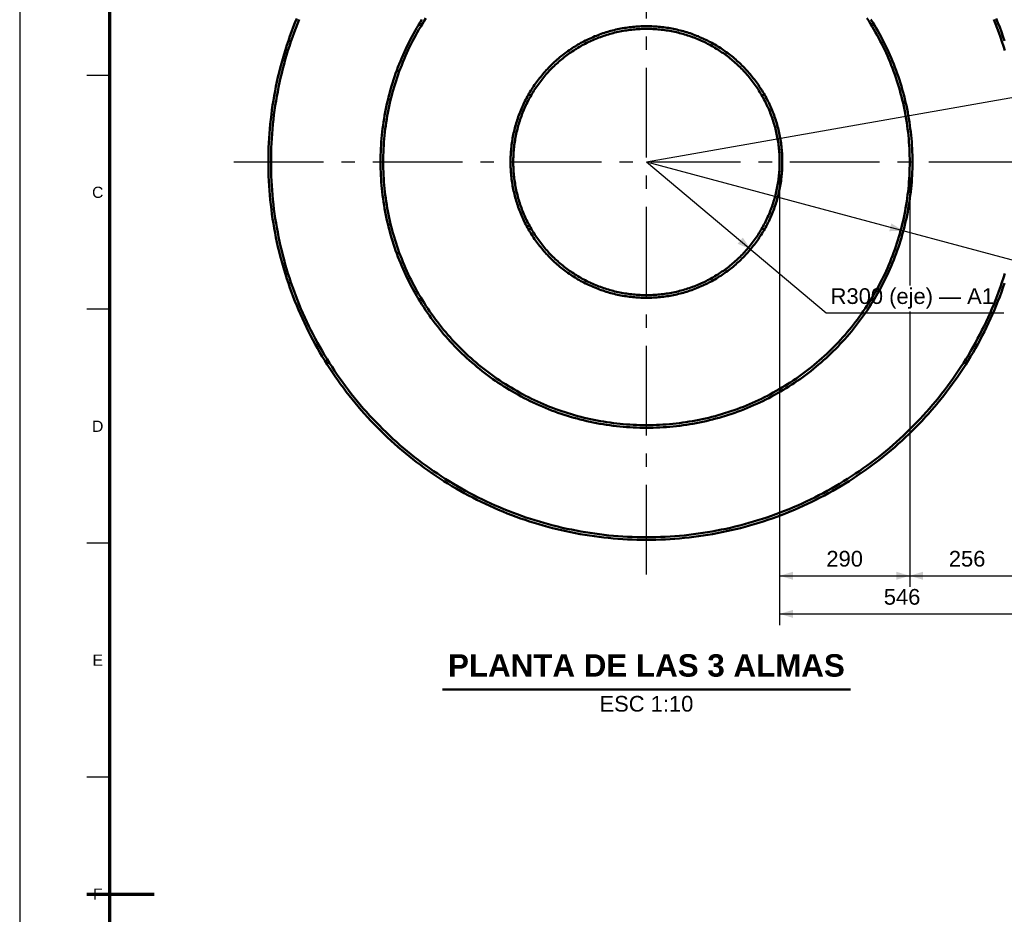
# Model space of a CAD drawing. Header units: millimetres. Extents: x 0 to 841, y 0 to 594.
# Tile 2 of 6: x 0 to 220, y 292 to 492. Entities that reach past the tile are written whole.
import ezdxf
from ezdxf.enums import TextEntityAlignment as Align

# ---------------------------------------------------------------- set-up
doc = ezdxf.new("R2010")
doc.units = ezdxf.units.MM
doc.linetypes.add('EJE', pattern=[31, 20, -4, 3, -4])
for name, color, linetype, lineweight in [('COTA', 7, 'CONTINUOUS', 25), ('EJE', 7, 'EJE', 25), ('FINA', 7, 'CONTINUOUS', 25), ('MARCO', 7, 'CONTINUOUS', 70), ('TXT', 7, 'CONTINUOUS', 25), ('VIS', 7, 'CONTINUOUS', 50)]:
    doc.layers.add(name, color=color, linetype=linetype, lineweight=lineweight)
doc.styles.add('STD', font='LiberationSans-Regular.ttf')
doc.styles.add('STDB', font='LiberationSans-Bold.ttf')

msp = doc.modelspace()

# ---------------------------------------------------------------- linework, layer by layer
at = {"layer": 'COTA'}
for p, q in [((139.74, 460.31), (256.25, 480.85)), ((139.74, 460.31), (179.81, 426.69)), ((139.74, 460.31), (224.07, 437.71)), ((169.44, 458.81), (169.44, 365.51)), ((169.44, 458.81), (169.44, 357.01)), ((198.44, 458.81), (198.44, 432.75)), ((198.44, 458.81), (198.44, 432.75)), ((179.81, 426.69), (219.42, 426.69)), ((198.44, 426.99), (198.44, 365.51)), ((198.44, 426.99), (198.44, 365.51)), ((169.44, 368.01), (198.44, 368.01)), ((198.44, 368.01), (224.04, 368.01)), ((169.44, 359.51), (224.04, 359.51))]:
    msp.add_line(p, q, dxfattribs=at)
for points in [[(197.02, 444.96), (194.36, 446.61), (193.89, 444.87)], [(162.96, 440.83), (161.24, 443.45), (160.08, 442.07)], [(169.44, 368.01), (172.44, 367.11), (172.44, 368.91)], [(198.44, 368.01), (195.44, 368.91), (195.44, 367.11)], [(198.44, 368.01), (201.44, 367.11), (201.44, 368.91)], [(169.44, 359.51), (172.44, 358.61), (172.44, 360.41)]]:
    msp.add_solid(points, dxfattribs=at)
at = {"layer": 'EJE'}
for p, q in [((139.74, 368.31), (139.74, 552.31)), ((47.74, 460.31), (231.74, 460.31))]:
    msp.add_line(p, q, dxfattribs=at)
at = {"layer": 'FINA'}
for p, q in [((20, 479.64), (15, 479.64)), ((20, 427.45), (15, 427.45)), ((20, 375.27), (15, 375.27)), ((20, 323.09), (15, 323.09))]:
    msp.add_line(p, q, dxfattribs=at)
msp.add_lwpolyline([(0, 0), (841, 0), (841, 594), (0, 594)], close=True, dxfattribs=at)
at = {"layer": 'MARCO'}
msp.add_line((15, 297), (30, 297), dxfattribs=at)
msp.add_lwpolyline([(20, 10), (831, 10), (831, 584), (20, 584)], close=True, dxfattribs=at)
at = {"layer": 'VIS'}
msp.add_line((94.25, 342.61), (185.23, 342.61), dxfattribs=at)
for points in [[(61.76, 492.33), (61.36, 491.34), (60.98, 490.36), (60.61, 489.36), (60.25, 488.37), (59.9, 487.37), (59.57, 486.36), (59.25, 485.35), (58.94, 484.34), (58.65, 483.32), (58.36, 482.3), (58.09, 481.27), (57.84, 480.25), (57.59, 479.22), (57.36, 478.18), (57.14, 477.15), (56.94, 476.11), (56.75, 475.06), (56.57, 474.02), (56.4, 472.97), (56.25, 471.93), (56.11, 470.88), (55.98, 469.82), (55.87, 468.77), (55.77, 467.72), (55.68, 466.66), (55.61, 465.6), (55.55, 464.55), (55.5, 463.49), (55.47, 462.43), (55.45, 461.37), (55.44, 460.31), (55.45, 459.25), (55.47, 458.19), (55.5, 457.13), (55.55, 456.07), (55.61, 455.02), (55.68, 453.96), (55.77, 452.9), (55.87, 451.85), (55.98, 450.8), (56.11, 449.74), (56.25, 448.69), (56.4, 447.65), (56.57, 446.6), (56.75, 445.56), (56.94, 444.51), (57.14, 443.47), (57.36, 442.44), (57.59, 441.4), (57.84, 440.37), (58.09, 439.35), (58.36, 438.32), (58.65, 437.3), (58.94, 436.28), (59.25, 435.27), (59.57, 434.26), (59.9, 433.25), (60.25, 432.25), (60.61, 431.26), (60.98, 430.26), (61.36, 429.28), (61.76, 428.29), (62.17, 427.32), (62.59, 426.34), (63.02, 425.38), (63.47, 424.42), (63.92, 423.46), (64.39, 422.51), (64.87, 421.57), (65.37, 420.63), (65.87, 419.7), (66.39, 418.77), (66.92, 417.85), (67.45, 416.94), (68.01, 416.04), (68.57, 415.14), (69.14, 414.25), (69.73, 413.37), (70.32, 412.49), (70.93, 411.62), (71.54, 410.76), (72.17, 409.91), (72.81, 409.06), (73.46, 408.22), (74.12, 407.4), (74.79, 406.57), (75.47, 405.76), (76.16, 404.96), (76.86, 404.16), (77.57, 403.38), (78.29, 402.6), (79.02, 401.83), (79.76, 401.08), (80.51, 400.33), (81.27, 399.59), (82.04, 398.86), (82.81, 398.14), (83.6, 397.43), (84.39, 396.73), (85.2, 396.04), (86.01, 395.36), (86.83, 394.69), (87.66, 394.03), (88.5, 393.38), (89.34, 392.74), (90.19, 392.11), (91.05, 391.49), (91.92, 390.89), (92.8, 390.29), (93.68, 389.71), (94.57, 389.13), (95.47, 388.57), (96.38, 388.02), (97.29, 387.48), (98.21, 386.95), (99.13, 386.44), (100.06, 385.93), (101, 385.44), (101.95, 384.96), (102.9, 384.49), (103.85, 384.03), (104.81, 383.59), (105.78, 383.15), (106.75, 382.73), (107.73, 382.33), (108.71, 381.93), (109.7, 381.55), (110.69, 381.17), (111.69, 380.82), (112.69, 380.47), (113.69, 380.14), (114.7, 379.81), (115.72, 379.51), (116.73, 379.21), (117.76, 378.93), (118.78, 378.66), (119.81, 378.4), (120.84, 378.16), (121.87, 377.93), (122.91, 377.71), (123.95, 377.5), (124.99, 377.31), (126.03, 377.13), (127.08, 376.97), (128.13, 376.81), (129.18, 376.67), (130.23, 376.55), (131.28, 376.44), (132.34, 376.34), (133.39, 376.25), (134.45, 376.18), (135.51, 376.12), (136.57, 376.07), (137.63, 376.04), (138.68, 376.02), (139.74, 376.01), (140.8, 376.02), (141.86, 376.04), (142.92, 376.07), (143.98, 376.12), (145.04, 376.18), (146.09, 376.25), (147.15, 376.34), (148.2, 376.44), (149.26, 376.55), (150.31, 376.67), (151.36, 376.81), (152.41, 376.97), (153.45, 377.13), (154.5, 377.31), (155.54, 377.5), (156.58, 377.71), (157.62, 377.93), (158.65, 378.16), (159.68, 378.4), (160.71, 378.66), (161.73, 378.93), (162.75, 379.21), (163.77, 379.51), (164.78, 379.81), (165.79, 380.14), (166.8, 380.47), (167.8, 380.82), (168.8, 381.17), (169.79, 381.55), (170.78, 381.93), (171.76, 382.33), (172.74, 382.73), (173.71, 383.15), (174.68, 383.59), (175.64, 384.03), (176.59, 384.49), (177.54, 384.96), (178.49, 385.44), (179.42, 385.93), (180.36, 386.44), (181.28, 386.95), (182.2, 387.48), (183.11, 388.02), (184.02, 388.57), (184.91, 389.13), (185.81, 389.71), (186.69, 390.29), (187.57, 390.89), (188.43, 391.49), (189.29, 392.11), (190.15, 392.74), (190.99, 393.38), (191.83, 394.03), (192.66, 394.69), (193.48, 395.36), (194.29, 396.04), (195.09, 396.73), (195.89, 397.43), (196.67, 398.14), (197.45, 398.86), (198.22, 399.59), (198.98, 400.33), (199.73, 401.08), (200.47, 401.83), (201.2, 402.6), (201.92, 403.38), (202.63, 404.16), (203.33, 404.96), (204.02, 405.76), (204.7, 406.57), (205.37, 407.4), (206.03, 408.22), (206.68, 409.06), (207.32, 409.91), (207.94, 410.76), (208.56, 411.62), (209.17, 412.49), (209.76, 413.37), (210.35, 414.25), (210.92, 415.14), (211.48, 416.04), (212.03, 416.94), (212.57, 417.85), (213.1, 418.77), (213.62, 419.7), (214.12, 420.63), (214.61, 421.57), (215.1, 422.51), (215.56, 423.46), (216.02, 424.42), (216.47, 425.38), (216.9, 426.34), (217.32, 427.32), (217.73, 428.29), (218.12, 429.28), (218.51, 430.26), (218.88, 431.26), (219.24, 432.25), (219.58, 433.25)], [(62.32, 492.1), (61.92, 491.12), (61.54, 490.14), (61.17, 489.16), (60.82, 488.17), (60.47, 487.17), (60.14, 486.17), (59.82, 485.17), (59.52, 484.17), (59.22, 483.16), (58.94, 482.14), (58.67, 481.13), (58.42, 480.1), (58.18, 479.08), (57.95, 478.05), (57.73, 477.03), (57.53, 475.99), (57.34, 474.96), (57.16, 473.92), (56.99, 472.88), (56.84, 471.84), (56.7, 470.8), (56.58, 469.76), (56.47, 468.71), (56.37, 467.66), (56.28, 466.61), (56.21, 465.57), (56.15, 464.52), (56.1, 463.46), (56.07, 462.41), (56.05, 461.36), (56.04, 460.31), (56.05, 459.26), (56.07, 458.21), (56.1, 457.16), (56.15, 456.1), (56.21, 455.05), (56.28, 454), (56.37, 452.96), (56.47, 451.91), (56.58, 450.86), (56.7, 449.82), (56.84, 448.78), (56.99, 447.74), (57.16, 446.7), (57.34, 445.66), (57.53, 444.63), (57.73, 443.59), (57.95, 442.56), (58.18, 441.54), (58.42, 440.51), (58.67, 439.49), (58.94, 438.48), (59.22, 437.46), (59.52, 436.45), (59.82, 435.45), (60.14, 434.45), (60.47, 433.45), (60.82, 432.45), (61.17, 431.46), (61.54, 430.48), (61.92, 429.5), (62.32, 428.52), (62.72, 427.55), (63.14, 426.59), (63.57, 425.63), (64.01, 424.67), (64.46, 423.72), (64.93, 422.78), (65.41, 421.84), (65.9, 420.91), (66.4, 419.99), (66.91, 419.07), (67.43, 418.16), (67.97, 417.25), (68.52, 416.35), (69.07, 415.46), (69.64, 414.58), (70.22, 413.7), (70.81, 412.83), (71.42, 411.97), (72.03, 411.11), (72.65, 410.27), (73.29, 409.43), (73.93, 408.59), (74.59, 407.77), (75.25, 406.96), (75.93, 406.15), (76.61, 405.35), (77.31, 404.56), (78.01, 403.78), (78.73, 403.01), (79.45, 402.25), (80.19, 401.5), (80.93, 400.75), (81.69, 400.02), (82.45, 399.3), (83.22, 398.58), (84, 397.87), (84.79, 397.18), (85.59, 396.49), (86.39, 395.82), (87.21, 395.15), (88.03, 394.5), (88.86, 393.85), (89.7, 393.22), (90.55, 392.6), (91.4, 391.98), (92.26, 391.38), (93.13, 390.79), (94.01, 390.21), (94.9, 389.64), (95.79, 389.08), (96.69, 388.53), (97.59, 388), (98.5, 387.48), (99.42, 386.96), (100.35, 386.46), (101.28, 385.97), (102.21, 385.5), (103.16, 385.03), (104.11, 384.58), (105.06, 384.13), (106.02, 383.7), (106.99, 383.29), (107.96, 382.88), (108.93, 382.49), (109.91, 382.11), (110.9, 381.74), (111.89, 381.38), (112.88, 381.04), (113.88, 380.71), (114.88, 380.39), (115.89, 380.08), (116.9, 379.79), (117.91, 379.51), (118.93, 379.24), (119.95, 378.98), (120.97, 378.74), (122, 378.51), (123.03, 378.3), (124.06, 378.09), (125.09, 377.9), (126.13, 377.72), (127.17, 377.56), (128.21, 377.41), (129.25, 377.27), (130.3, 377.14), (131.34, 377.03), (132.39, 376.93), (133.44, 376.85), (134.49, 376.77), (135.54, 376.72), (136.59, 376.67), (137.64, 376.64), (138.69, 376.62), (139.74, 376.61), (140.8, 376.62), (141.85, 376.64), (142.9, 376.67), (143.95, 376.72), (145, 376.77), (146.05, 376.85), (147.1, 376.93), (148.14, 377.03), (149.19, 377.14), (150.23, 377.27), (151.28, 377.41), (152.32, 377.56), (153.36, 377.72), (154.39, 377.9), (155.43, 378.09), (156.46, 378.3), (157.49, 378.51), (158.52, 378.74), (159.54, 378.98), (160.56, 379.24), (161.58, 379.51), (162.59, 379.79), (163.6, 380.08), (164.61, 380.39), (165.61, 380.71), (166.61, 381.04), (167.6, 381.38), (168.59, 381.74), (169.58, 382.11), (170.56, 382.49), (171.53, 382.88), (172.5, 383.29), (173.47, 383.7), (174.43, 384.13), (175.38, 384.58), (176.33, 385.03), (177.27, 385.5), (178.21, 385.97), (179.14, 386.46), (180.07, 386.96), (180.99, 387.48), (181.9, 388), (182.8, 388.53), (183.7, 389.08), (184.59, 389.64), (185.48, 390.21), (186.35, 390.79), (187.22, 391.38), (188.09, 391.98), (188.94, 392.6), (189.79, 393.22), (190.63, 393.85), (191.46, 394.5), (192.28, 395.15), (193.1, 395.82), (193.9, 396.49), (194.7, 397.18), (195.49, 397.87), (196.27, 398.58), (197.04, 399.3), (197.8, 400.02), (198.56, 400.75), (199.3, 401.5), (200.03, 402.25), (200.76, 403.01), (201.47, 403.78), (202.18, 404.56), (202.88, 405.35), (203.56, 406.15), (204.24, 406.96), (204.9, 407.77), (205.56, 408.59), (206.2, 409.43), (206.84, 410.27), (207.46, 411.11), (208.07, 411.97), (208.67, 412.83), (209.27, 413.7), (209.85, 414.58), (210.41, 415.46), (210.97, 416.35), (211.52, 417.25), (212.05, 418.16), (212.58, 419.07), (213.09, 419.99), (213.59, 420.91), (214.08, 421.84), (214.56, 422.78), (215.02, 423.72), (215.48, 424.67), (215.92, 425.63), (216.35, 426.59), (216.77, 427.55), (217.17, 428.52), (217.57, 429.5), (217.95, 430.48), (218.32, 431.46), (218.67, 432.45), (219.02, 433.45), (219.35, 434.45), (219.67, 435.45)], [(89.68, 492.08), (89.28, 491.45), (88.89, 490.82), (88.51, 490.17), (88.14, 489.53), (87.78, 488.88), (87.42, 488.22), (87.08, 487.56), (86.74, 486.9), (86.41, 486.23), (86.09, 485.56), (85.78, 484.88), (85.47, 484.2), (85.17, 483.52), (84.89, 482.83), (84.61, 482.14), (84.34, 481.44), (84.08, 480.75), (83.82, 480.05), (83.58, 479.34), (83.35, 478.63), (83.12, 477.92), (82.9, 477.21), (82.7, 476.5), (82.5, 475.78), (82.31, 475.06), (82.13, 474.33), (81.95, 473.61), (81.79, 472.88), (81.64, 472.15), (81.49, 471.42), (81.36, 470.69), (81.23, 469.95), (81.12, 469.22), (81.01, 468.48), (80.91, 467.74), (80.82, 467), (80.74, 466.26), (80.67, 465.52), (80.61, 464.78), (80.56, 464.03), (80.52, 463.29), (80.49, 462.54), (80.46, 461.8), (80.45, 461.05), (80.44, 460.31), (80.45, 459.56), (80.46, 458.82), (80.49, 458.07), (80.52, 457.33), (80.56, 456.59), (80.61, 455.84), (80.67, 455.1), (80.74, 454.36), (80.82, 453.62), (80.91, 452.88), (81.01, 452.14), (81.12, 451.4), (81.23, 450.67), (81.36, 449.93), (81.49, 449.2), (81.64, 448.47), (81.79, 447.74), (81.95, 447.01), (82.13, 446.29), (82.31, 445.56), (82.5, 444.84), (82.7, 444.12), (82.9, 443.41), (83.12, 442.7), (83.35, 441.99), (83.58, 441.28), (83.82, 440.57), (84.08, 439.87), (84.34, 439.17), (84.61, 438.48), (84.89, 437.79), (85.17, 437.1), (85.47, 436.42), (85.78, 435.74), (86.09, 435.06), (86.41, 434.39), (86.74, 433.72), (87.08, 433.06), (87.42, 432.4), (87.78, 431.74), (88.14, 431.09), (88.51, 430.44), (88.89, 429.8), (89.28, 429.17), (89.68, 428.54), (90.08, 427.91), (90.49, 427.29), (90.91, 426.67), (91.34, 426.06), (91.77, 425.45), (92.21, 424.85), (92.66, 424.26), (93.12, 423.67), (93.58, 423.09), (94.05, 422.51), (94.53, 421.94), (95.02, 421.37), (95.51, 420.82), (96.01, 420.26), (96.52, 419.72), (97.03, 419.18), (97.55, 418.64), (98.08, 418.12), (98.61, 417.6), (99.15, 417.08), (99.7, 416.58), (100.25, 416.08), (100.81, 415.58), (101.37, 415.1), (101.95, 414.62), (102.52, 414.15), (103.11, 413.68), (103.69, 413.23), (104.29, 412.78), (104.89, 412.34), (105.49, 411.9), (106.11, 411.47), (106.72, 411.06), (107.34, 410.64), (107.97, 410.24), (108.6, 409.85), (109.24, 409.46), (109.88, 409.08), (110.53, 408.71), (111.18, 408.34), (111.83, 407.99), (112.49, 407.64), (113.16, 407.3), (113.82, 406.98), (114.5, 406.65), (115.17, 406.34), (115.85, 406.04), (116.54, 405.74), (117.22, 405.45), (117.91, 405.17), (118.61, 404.9), (119.31, 404.64), (120.01, 404.39), (120.71, 404.15), (121.42, 403.91), (122.13, 403.69), (122.84, 403.47), (123.56, 403.26), (124.28, 403.06), (125, 402.87), (125.72, 402.69), (126.45, 402.52), (127.17, 402.36), (127.9, 402.2), (128.63, 402.06), (129.37, 401.93), (130.1, 401.8), (130.84, 401.68), (131.57, 401.58), (132.31, 401.48), (133.05, 401.39), (133.79, 401.31), (134.53, 401.24), (135.28, 401.18), (136.02, 401.13), (136.76, 401.08), (137.51, 401.05), (138.25, 401.03), (139, 401.01), (139.74, 401.01), (140.49, 401.01), (141.23, 401.03), (141.98, 401.05), (142.72, 401.08), (143.47, 401.13), (144.21, 401.18), (144.95, 401.24), (145.7, 401.31), (146.44, 401.39), (147.18, 401.48), (147.92, 401.58), (148.65, 401.68), (149.39, 401.8), (150.12, 401.93), (150.86, 402.06), (151.59, 402.2), (152.32, 402.36), (153.04, 402.52), (153.77, 402.69), (154.49, 402.87), (155.21, 403.06), (155.93, 403.26), (156.65, 403.47), (157.36, 403.69), (158.07, 403.91), (158.78, 404.15), (159.48, 404.39), (160.18, 404.64), (160.88, 404.9), (161.57, 405.17), (162.27, 405.45), (162.95, 405.74), (163.64, 406.04), (164.32, 406.34), (164.99, 406.65), (165.67, 406.98), (166.33, 407.3), (167, 407.64), (167.66, 407.99), (168.31, 408.34), (168.96, 408.71), (169.61, 409.08), (170.25, 409.46), (170.89, 409.85), (171.52, 410.24), (172.15, 410.64), (172.77, 411.06), (173.38, 411.47), (173.99, 411.9), (174.6, 412.34), (175.2, 412.78), (175.79, 413.23), (176.38, 413.68), (176.97, 414.15), (177.54, 414.62), (178.11, 415.1), (178.68, 415.58), (179.24, 416.08), (179.79, 416.58), (180.34, 417.08), (180.88, 417.6), (181.41, 418.12), (181.94, 418.64), (182.46, 419.18), (182.97, 419.72), (183.48, 420.26), (183.98, 420.82), (184.47, 421.37), (184.96, 421.94), (185.44, 422.51), (185.91, 423.09), (186.37, 423.67), (186.83, 424.26), (187.28, 424.85), (187.72, 425.45), (188.15, 426.06), (188.58, 426.67), (189, 427.29), (189.41, 427.91), (189.81, 428.54), (190.21, 429.17), (190.6, 429.8), (190.97, 430.44), (191.35, 431.09), (191.71, 431.74), (192.06, 432.4), (192.41, 433.06), (192.75, 433.72), (193.08, 434.39), (193.4, 435.06), (193.71, 435.74), (194.02, 436.42), (194.31, 437.1), (194.6, 437.79), (194.88, 438.48), (195.15, 439.17), (195.41, 439.87), (195.66, 440.57), (195.91, 441.28), (196.14, 441.99), (196.37, 442.7), (196.58, 443.41), (196.79, 444.12), (196.99, 444.84), (197.18, 445.56), (197.36, 446.29), (197.53, 447.01), (197.7, 447.74), (197.85, 448.47), (197.99, 449.2), (198.13, 449.93), (198.25, 450.67), (198.37, 451.4), (198.48, 452.14), (198.58, 452.88), (198.67, 453.62), (198.74, 454.36), (198.82, 455.1), (198.88, 455.84), (198.93, 456.59), (198.97, 457.33), (199, 458.07), (199.03, 458.82), (199.04, 459.56), (199.04, 460.31)], [(90.58, 492.38), (90.18, 491.76), (89.79, 491.14), (89.41, 490.51), (89.03, 489.87), (88.66, 489.23), (88.31, 488.59), (87.95, 487.94), (87.61, 487.29), (87.28, 486.63), (86.95, 485.97), (86.63, 485.3), (86.32, 484.63), (86.02, 483.96), (85.73, 483.28), (85.44, 482.6), (85.17, 481.92), (84.9, 481.23), (84.64, 480.54), (84.39, 479.85), (84.15, 479.15), (83.92, 478.45), (83.69, 477.75), (83.48, 477.04), (83.27, 476.33), (83.08, 475.62), (82.89, 474.91), (82.71, 474.19), (82.54, 473.47), (82.38, 472.75), (82.23, 472.03), (82.08, 471.31), (81.95, 470.58), (81.83, 469.86), (81.71, 469.13), (81.6, 468.4), (81.51, 467.67), (81.42, 466.93), (81.34, 466.2), (81.27, 465.47), (81.21, 464.73), (81.16, 464), (81.12, 463.26), (81.09, 462.52), (81.06, 461.78), (81.05, 461.05), (81.04, 460.31), (81.05, 459.57), (81.06, 458.83), (81.09, 458.1), (81.12, 457.36), (81.16, 456.62), (81.21, 455.89), (81.27, 455.15), (81.34, 454.42), (81.42, 453.69), (81.51, 452.95), (81.6, 452.22), (81.71, 451.49), (81.83, 450.76), (81.95, 450.04), (82.08, 449.31), (82.23, 448.59), (82.38, 447.86), (82.54, 447.15), (82.71, 446.43), (82.89, 445.71), (83.08, 445), (83.27, 444.29), (83.48, 443.58), (83.69, 442.87), (83.92, 442.17), (84.15, 441.47), (84.39, 440.77), (84.64, 440.08), (84.9, 439.39), (85.17, 438.7), (85.44, 438.02), (85.73, 437.34), (86.02, 436.66), (86.32, 435.99), (86.63, 435.32), (86.95, 434.65), (87.28, 433.99), (87.61, 433.33), (87.95, 432.68), (88.31, 432.03), (88.66, 431.39), (89.03, 430.75), (89.41, 430.11), (89.79, 429.48), (90.18, 428.86), (90.58, 428.24), (90.99, 427.62), (91.4, 427.01), (91.83, 426.41), (92.26, 425.81), (92.69, 425.21), (93.14, 424.62), (93.59, 424.04), (94.05, 423.46), (94.52, 422.89), (94.99, 422.33), (95.47, 421.77), (95.96, 421.21), (96.45, 420.67), (96.95, 420.13), (97.46, 419.59), (97.98, 419.06), (98.5, 418.54), (99.03, 418.03), (99.56, 417.52), (100.1, 417.02), (100.65, 416.52), (101.2, 416.04), (101.76, 415.55), (102.33, 415.08), (102.9, 414.61), (103.48, 414.15), (104.06, 413.7), (104.65, 413.26), (105.24, 412.82), (105.84, 412.39), (106.45, 411.97), (107.06, 411.55), (107.67, 411.15), (108.29, 410.75), (108.92, 410.36), (109.55, 409.97), (110.18, 409.6), (110.82, 409.23), (111.47, 408.87), (112.11, 408.52), (112.77, 408.18), (113.42, 407.84), (114.09, 407.51), (114.75, 407.2), (115.42, 406.89), (116.09, 406.59), (116.77, 406.29), (117.45, 406.01), (118.14, 405.73), (118.82, 405.46), (119.51, 405.21), (120.21, 404.96), (120.9, 404.72), (121.61, 404.48), (122.31, 404.26), (123.01, 404.04), (123.72, 403.84), (124.43, 403.64), (125.15, 403.45), (125.86, 403.27), (126.58, 403.11), (127.3, 402.94), (128.02, 402.79), (128.75, 402.65), (129.47, 402.52), (130.2, 402.39), (130.93, 402.28), (131.66, 402.17), (132.39, 402.07), (133.12, 401.98), (133.85, 401.91), (134.59, 401.84), (135.32, 401.78), (136.06, 401.73), (136.79, 401.68), (137.53, 401.65), (138.27, 401.63), (139.01, 401.61), (139.74, 401.61), (140.48, 401.61), (141.22, 401.63), (141.96, 401.65), (142.69, 401.68), (143.43, 401.73), (144.17, 401.78), (144.9, 401.84), (145.64, 401.91), (146.37, 401.98), (147.1, 402.07), (147.83, 402.17), (148.56, 402.28), (149.29, 402.39), (150.02, 402.52), (150.74, 402.65), (151.47, 402.79), (152.19, 402.94), (152.91, 403.11), (153.63, 403.27), (154.34, 403.45), (155.06, 403.64), (155.77, 403.84), (156.47, 404.04), (157.18, 404.26), (157.88, 404.48), (158.58, 404.72), (159.28, 404.96), (159.97, 405.21), (160.67, 405.46), (161.35, 405.73), (162.04, 406.01), (162.72, 406.29), (163.39, 406.59), (164.07, 406.89), (164.74, 407.2), (165.4, 407.51), (166.06, 407.84), (166.72, 408.18), (167.37, 408.52), (168.02, 408.87), (168.67, 409.23), (169.31, 409.6), (169.94, 409.97), (170.57, 410.36), (171.2, 410.75), (171.82, 411.15), (172.43, 411.55), (173.04, 411.97), (173.65, 412.39), (174.25, 412.82), (174.84, 413.26), (175.43, 413.7), (176.01, 414.15), (176.59, 414.61), (177.16, 415.08), (177.73, 415.55), (178.29, 416.04), (178.84, 416.52), (179.39, 417.02), (179.93, 417.52), (180.46, 418.03), (180.99, 418.54), (181.51, 419.06), (182.03, 419.59), (182.53, 420.13), (183.04, 420.67), (183.53, 421.21), (184.02, 421.77), (184.5, 422.33), (184.97, 422.89), (185.44, 423.46), (185.9, 424.04), (186.35, 424.62), (186.8, 425.21), (187.23, 425.81), (187.66, 426.41), (188.09, 427.01), (188.5, 427.62), (188.91, 428.24), (189.31, 428.86), (189.7, 429.48), (190.08, 430.11), (190.46, 430.75), (190.82, 431.39), (191.18, 432.03), (191.53, 432.68), (191.88, 433.33), (192.21, 433.99), (192.54, 434.65), (192.86, 435.32), (193.17, 435.99), (193.47, 436.66), (193.76, 437.34), (194.05, 438.02), (194.32, 438.7), (194.59, 439.39), (194.85, 440.08), (195.1, 440.77), (195.34, 441.47), (195.57, 442.17), (195.79, 442.87), (196.01, 443.58), (196.22, 444.29), (196.41, 445), (196.6, 445.71), (196.78, 446.43), (196.95, 447.15), (197.11, 447.86), (197.26, 448.59), (197.4, 449.31), (197.54, 450.04), (197.66, 450.76), (197.78, 451.49), (197.88, 452.22), (197.98, 452.95), (198.07, 453.69), (198.15, 454.42), (198.22, 455.15), (198.28, 455.89), (198.33, 456.62), (198.37, 457.36), (198.4, 458.1), (198.43, 458.83), (198.44, 459.57), (198.44, 460.31)], [(198.44, 460.31), (198.44, 461.05), (198.43, 461.78), (198.4, 462.52), (198.37, 463.26), (198.33, 464), (198.28, 464.73), (198.22, 465.47), (198.15, 466.2), (198.07, 466.93), (197.98, 467.67), (197.88, 468.4), (197.78, 469.13), (197.66, 469.86), (197.54, 470.58), (197.4, 471.31), (197.26, 472.03), (197.11, 472.75), (196.95, 473.47), (196.78, 474.19), (196.6, 474.91), (196.41, 475.62), (196.22, 476.33), (196.01, 477.04), (195.79, 477.75), (195.57, 478.45), (195.34, 479.15), (195.1, 479.85), (194.85, 480.54), (194.59, 481.23), (194.32, 481.92), (194.05, 482.6), (193.76, 483.28), (193.47, 483.96), (193.17, 484.63), (192.86, 485.3), (192.54, 485.97), (192.21, 486.63), (191.88, 487.29), (191.53, 487.94), (191.18, 488.59), (190.82, 489.23), (190.46, 489.87), (190.08, 490.51), (189.7, 491.14), (189.31, 491.76), (188.91, 492.38)], [(199.04, 460.31), (199.04, 461.05), (199.03, 461.8), (199, 462.54), (198.97, 463.29), (198.93, 464.03), (198.88, 464.78), (198.82, 465.52), (198.74, 466.26), (198.67, 467), (198.58, 467.74), (198.48, 468.48), (198.37, 469.22), (198.25, 469.95), (198.13, 470.69), (197.99, 471.42), (197.85, 472.15), (197.7, 472.88), (197.53, 473.61), (197.36, 474.33), (197.18, 475.06), (196.99, 475.78), (196.79, 476.5), (196.58, 477.21), (196.37, 477.92), (196.14, 478.63), (195.91, 479.34), (195.66, 480.05), (195.41, 480.75), (195.15, 481.44), (194.88, 482.14), (194.6, 482.83), (194.31, 483.52), (194.02, 484.2), (193.71, 484.88), (193.4, 485.56), (193.08, 486.23), (192.75, 486.9), (192.41, 487.56), (192.06, 488.22), (191.71, 488.88), (191.35, 489.53), (190.97, 490.17), (190.6, 490.82), (190.21, 491.45), (189.81, 492.08)], [(219.67, 485.17), (219.35, 486.17), (219.02, 487.17), (218.67, 488.17), (218.32, 489.16), (217.95, 490.14), (217.57, 491.12), (217.17, 492.1)], [(219.58, 487.37), (219.24, 488.37), (218.88, 489.36), (218.51, 490.36), (218.12, 491.34), (217.73, 492.33)], [(170.04, 460.31), (170.04, 460.69), (170.03, 461.07), (170.02, 461.45), (170.01, 461.83), (169.98, 462.21), (169.96, 462.59), (169.93, 462.97), (169.89, 463.35), (169.85, 463.73), (169.81, 464.11), (169.76, 464.48), (169.7, 464.86), (169.64, 465.24), (169.58, 465.61), (169.51, 465.99), (169.43, 466.36), (169.36, 466.73), (169.27, 467.11), (169.18, 467.48), (169.09, 467.85), (169, 468.21), (168.89, 468.58), (168.79, 468.95), (168.68, 469.31), (168.56, 469.67), (168.44, 470.03), (168.32, 470.39), (168.19, 470.75), (168.05, 471.11), (167.92, 471.46), (167.77, 471.82), (167.63, 472.17), (167.48, 472.52), (167.32, 472.87), (167.16, 473.21), (167, 473.55), (166.83, 473.9), (166.65, 474.24), (166.48, 474.57), (166.3, 474.91), (166.11, 475.24), (165.92, 475.57), (165.73, 475.9), (165.53, 476.22), (165.33, 476.55), (165.12, 476.87), (164.91, 477.18), (164.7, 477.5), (164.48, 477.81), (164.26, 478.12), (164.03, 478.43), (163.8, 478.73), (163.57, 479.03), (163.33, 479.33), (163.09, 479.62), (162.85, 479.92), (162.6, 480.2), (162.35, 480.49), (162.09, 480.77), (161.83, 481.05), (161.57, 481.33), (161.3, 481.6), (161.03, 481.87), (160.76, 482.14), (160.49, 482.4), (160.21, 482.66), (159.92, 482.91), (159.64, 483.16), (159.35, 483.41), (159.06, 483.66), (158.76, 483.9), (158.47, 484.13), (158.16, 484.37), (157.86, 484.6), (157.55, 484.82), (157.24, 485.04), (156.93, 485.26), (156.62, 485.48), (156.3, 485.69), (155.98, 485.89), (155.66, 486.09), (155.33, 486.29), (155, 486.49), (154.67, 486.68), (154.34, 486.86), (154.01, 487.04), (153.67, 487.22), (153.33, 487.39), (152.99, 487.56), (152.65, 487.73), (152.3, 487.89), (151.95, 488.04), (151.6, 488.19), (151.25, 488.34), (150.9, 488.48), (150.54, 488.62), (150.19, 488.75), (149.83, 488.88), (149.47, 489.01), (149.11, 489.13), (148.74, 489.24), (148.38, 489.35), (148.01, 489.46), (147.65, 489.56), (147.28, 489.66), (146.91, 489.75), (146.54, 489.84), (146.17, 489.92), (145.8, 490), (145.42, 490.07), (145.05, 490.14), (144.67, 490.21), (144.3, 490.27), (143.92, 490.32), (143.54, 490.37), (143.16, 490.42), (142.79, 490.46), (142.41, 490.49), (142.03, 490.52), (141.65, 490.55), (141.27, 490.57), (140.89, 490.59), (140.51, 490.6), (140.13, 490.61), (139.74, 490.61), (139.36, 490.61), (138.98, 490.6), (138.6, 490.59), (138.22, 490.57), (137.84, 490.55), (137.46, 490.52), (137.08, 490.49), (136.7, 490.46), (136.32, 490.42), (135.95, 490.37), (135.57, 490.32), (135.19, 490.27), (134.82, 490.21), (134.44, 490.14), (134.07, 490.07), (133.69, 490), (133.32, 489.92), (132.95, 489.84), (132.58, 489.75), (132.21, 489.66), (131.84, 489.56), (131.47, 489.46), (131.11, 489.35), (130.74, 489.24), (130.38, 489.13), (130.02, 489.01), (129.66, 488.88), (129.3, 488.75), (128.95, 488.62), (128.59, 488.48), (128.24, 488.34), (127.89, 488.19), (127.54, 488.04), (127.19, 487.89), (126.84, 487.73), (126.5, 487.56), (126.16, 487.39), (125.82, 487.22), (125.48, 487.04), (125.15, 486.86), (124.81, 486.68), (124.48, 486.49), (124.16, 486.29), (123.83, 486.09), (123.51, 485.89), (123.19, 485.69), (122.87, 485.48), (122.56, 485.26), (122.24, 485.04), (121.93, 484.82), (121.63, 484.6), (121.32, 484.37), (121.02, 484.13), (120.73, 483.9), (120.43, 483.66), (120.14, 483.41), (119.85, 483.16), (119.56, 482.91), (119.28, 482.66), (119, 482.4), (118.73, 482.14), (118.45, 481.87), (118.18, 481.6), (117.92, 481.33), (117.66, 481.05), (117.4, 480.77), (117.14, 480.49), (116.89, 480.2), (116.64, 479.92), (116.4, 479.62), (116.16, 479.33), (115.92, 479.03), (115.69, 478.73), (115.46, 478.43), (115.23, 478.12), (115.01, 477.81), (114.79, 477.5), (114.58, 477.18), (114.37, 476.87), (114.16, 476.55), (113.96, 476.22), (113.76, 475.9), (113.57, 475.57), (113.38, 475.24), (113.19, 474.91), (113.01, 474.57), (112.83, 474.24), (112.66, 473.9), (112.49, 473.55), (112.33, 473.21), (112.17, 472.87), (112.01, 472.52), (111.86, 472.17), (111.71, 471.82), (111.57, 471.46), (111.43, 471.11), (111.3, 470.75), (111.17, 470.39), (111.05, 470.03), (110.93, 469.67), (110.81, 469.31), (110.7, 468.95), (110.59, 468.58), (110.49, 468.21), (110.4, 467.85), (110.3, 467.48), (110.22, 467.11), (110.13, 466.73), (110.05, 466.36), (109.98, 465.99), (109.91, 465.61), (109.85, 465.24), (109.79, 464.86), (109.73, 464.48), (109.68, 464.11), (109.64, 463.73), (109.6, 463.35), (109.56, 462.97), (109.53, 462.59), (109.5, 462.21), (109.48, 461.83), (109.47, 461.45), (109.45, 461.07), (109.45, 460.69), (109.44, 460.31), (109.45, 459.93), (109.45, 459.55), (109.47, 459.17), (109.48, 458.79), (109.5, 458.41), (109.53, 458.03), (109.56, 457.65), (109.6, 457.27), (109.64, 456.89), (109.68, 456.51), (109.73, 456.13), (109.79, 455.76), (109.85, 455.38), (109.91, 455.01), (109.98, 454.63), (110.05, 454.26), (110.13, 453.89), (110.22, 453.51), (110.3, 453.14), (110.4, 452.77), (110.49, 452.41), (110.59, 452.04), (110.7, 451.67), (110.81, 451.31), (110.93, 450.95), (111.05, 450.59), (111.17, 450.23), (111.3, 449.87), (111.43, 449.51), (111.57, 449.16), (111.71, 448.8), (111.86, 448.45), (112.01, 448.1), (112.17, 447.75), (112.33, 447.41), (112.49, 447.07), (112.66, 446.72), (112.83, 446.38), (113.01, 446.05), (113.19, 445.71), (113.38, 445.38), (113.57, 445.05), (113.76, 444.72), (113.96, 444.4), (114.16, 444.07), (114.37, 443.75), (114.58, 443.44), (114.79, 443.12), (115.01, 442.81), (115.23, 442.5), (115.46, 442.19), (115.69, 441.89), (115.92, 441.59), (116.16, 441.29), (116.4, 441), (116.64, 440.7), (116.89, 440.42), (117.14, 440.13), (117.4, 439.85), (117.66, 439.57), (117.92, 439.29), (118.18, 439.02), (118.45, 438.75), (118.73, 438.48), (119, 438.22), (119.28, 437.96), (119.56, 437.71), (119.85, 437.46), (120.14, 437.21), (120.43, 436.96), (120.73, 436.72), (121.02, 436.49), (121.32, 436.25), (121.63, 436.02), (121.93, 435.8), (122.24, 435.57), (122.56, 435.36), (122.87, 435.14), (123.19, 434.93), (123.51, 434.73), (123.83, 434.52), (124.16, 434.33), (124.48, 434.13), (124.81, 433.94), (125.15, 433.76), (125.48, 433.58), (125.82, 433.4), (126.16, 433.23), (126.5, 433.06), (126.84, 432.89), (127.19, 432.73), (127.54, 432.58), (127.89, 432.43), (128.24, 432.28), (128.59, 432.14), (128.95, 432), (129.3, 431.87), (129.66, 431.74), (130.02, 431.61), (130.38, 431.49), (130.74, 431.38), (131.11, 431.27), (131.47, 431.16), (131.84, 431.06), (132.21, 430.96), (132.58, 430.87), (132.95, 430.78), (133.32, 430.7), (133.69, 430.62), (134.07, 430.55), (134.44, 430.48), (134.82, 430.41), (135.19, 430.35), (135.57, 430.3), (135.95, 430.25), (136.32, 430.2), (136.7, 430.16), (137.08, 430.13), (137.46, 430.1), (137.84, 430.07), (138.22, 430.05), (138.6, 430.03), (138.98, 430.02), (139.36, 430.01), (139.74, 430.01), (140.13, 430.01), (140.51, 430.02), (140.89, 430.03), (141.27, 430.05), (141.65, 430.07), (142.03, 430.1), (142.41, 430.13), (142.79, 430.16), (143.16, 430.2), (143.54, 430.25), (143.92, 430.3), (144.3, 430.35), (144.67, 430.41), (145.05, 430.48), (145.42, 430.55), (145.8, 430.62), (146.17, 430.7), (146.54, 430.78), (146.91, 430.87), (147.28, 430.96), (147.65, 431.06), (148.01, 431.16), (148.38, 431.27), (148.74, 431.38), (149.11, 431.49), (149.47, 431.61), (149.83, 431.74), (150.19, 431.87), (150.54, 432), (150.9, 432.14), (151.25, 432.28), (151.6, 432.43), (151.95, 432.58), (152.3, 432.73), (152.65, 432.89), (152.99, 433.06), (153.33, 433.23), (153.67, 433.4), (154.01, 433.58), (154.34, 433.76), (154.67, 433.94), (155, 434.13), (155.33, 434.33), (155.66, 434.52), (155.98, 434.73), (156.3, 434.93), (156.62, 435.14), (156.93, 435.36), (157.24, 435.57), (157.55, 435.8), (157.86, 436.02), (158.16, 436.25), (158.47, 436.49), (158.76, 436.72), (159.06, 436.96), (159.35, 437.21), (159.64, 437.46), (159.92, 437.71), (160.21, 437.96), (160.49, 438.22), (160.76, 438.48), (161.03, 438.75), (161.3, 439.02), (161.57, 439.29), (161.83, 439.57), (162.09, 439.85), (162.35, 440.13), (162.6, 440.42), (162.85, 440.7), (163.09, 441), (163.33, 441.29), (163.57, 441.59), (163.8, 441.89), (164.03, 442.19), (164.26, 442.5), (164.48, 442.81), (164.7, 443.12), (164.91, 443.44), (165.12, 443.75), (165.33, 444.07), (165.53, 444.4), (165.73, 444.72), (165.92, 445.05), (166.11, 445.38), (166.3, 445.71), (166.48, 446.05), (166.65, 446.38), (166.83, 446.72), (167, 447.07), (167.16, 447.41), (167.32, 447.75), (167.48, 448.1), (167.63, 448.45), (167.77, 448.8), (167.92, 449.16), (168.05, 449.51), (168.19, 449.87), (168.32, 450.23), (168.44, 450.59), (168.56, 450.95), (168.68, 451.31), (168.79, 451.67), (168.89, 452.04), (169, 452.41), (169.09, 452.77), (169.18, 453.14), (169.27, 453.51), (169.36, 453.89), (169.43, 454.26), (169.51, 454.63), (169.58, 455.01), (169.64, 455.38), (169.7, 455.76), (169.76, 456.13), (169.81, 456.51), (169.85, 456.89), (169.89, 457.27), (169.93, 457.65), (169.96, 458.03), (169.98, 458.41), (170.01, 458.79), (170.02, 459.17), (170.03, 459.55), (170.04, 459.93), (170.04, 460.31)], [(169.44, 460.31), (169.44, 460.68), (169.43, 461.06), (169.42, 461.43), (169.41, 461.8), (169.39, 462.17), (169.36, 462.55), (169.33, 462.92), (169.29, 463.29), (169.25, 463.66), (169.21, 464.03), (169.16, 464.4), (169.11, 464.77), (169.05, 465.14), (168.99, 465.51), (168.92, 465.87), (168.85, 466.24), (168.77, 466.61), (168.69, 466.97), (168.6, 467.33), (168.51, 467.7), (168.42, 468.06), (168.32, 468.42), (168.21, 468.77), (168.1, 469.13), (167.99, 469.49), (167.87, 469.84), (167.75, 470.19), (167.62, 470.55), (167.49, 470.9), (167.36, 471.24), (167.22, 471.59), (167.08, 471.93), (166.93, 472.28), (166.77, 472.62), (166.62, 472.96), (166.46, 473.29), (166.29, 473.63), (166.12, 473.96), (165.95, 474.29), (165.77, 474.62), (165.59, 474.94), (165.4, 475.27), (165.21, 475.59), (165.02, 475.91), (164.82, 476.22), (164.62, 476.54), (164.41, 476.85), (164.2, 477.16), (163.99, 477.46), (163.77, 477.77), (163.55, 478.07), (163.33, 478.37), (163.1, 478.66), (162.86, 478.95), (162.63, 479.24), (162.39, 479.53), (162.15, 479.81), (161.9, 480.09), (161.65, 480.37), (161.39, 480.64), (161.14, 480.91), (160.88, 481.18), (160.61, 481.44), (160.35, 481.7), (160.08, 481.96), (159.8, 482.21), (159.52, 482.46), (159.24, 482.71), (158.96, 482.95), (158.68, 483.19), (158.39, 483.43), (158.09, 483.66), (157.8, 483.89), (157.5, 484.12), (157.2, 484.34), (156.9, 484.56), (156.59, 484.77), (156.28, 484.98), (155.97, 485.18), (155.66, 485.39), (155.34, 485.58), (155.02, 485.78), (154.7, 485.97), (154.38, 486.15), (154.05, 486.34), (153.72, 486.51), (153.39, 486.69), (153.06, 486.86), (152.73, 487.02), (152.39, 487.18), (152.05, 487.34), (151.71, 487.49), (151.37, 487.64), (151.02, 487.78), (150.68, 487.92), (150.33, 488.06), (149.98, 488.19), (149.63, 488.32), (149.28, 488.44), (148.92, 488.56), (148.57, 488.67), (148.21, 488.78), (147.85, 488.88), (147.49, 488.98), (147.13, 489.08), (146.77, 489.17), (146.41, 489.25), (146.04, 489.33), (145.68, 489.41), (145.31, 489.48), (144.94, 489.55), (144.57, 489.61), (144.21, 489.67), (143.84, 489.73), (143.47, 489.78), (143.1, 489.82), (142.73, 489.86), (142.35, 489.89), (141.98, 489.93), (141.61, 489.95), (141.24, 489.97), (140.86, 489.99), (140.49, 490), (140.12, 490.01), (139.74, 490.01), (139.37, 490.01), (139, 490), (138.62, 489.99), (138.25, 489.97), (137.88, 489.95), (137.51, 489.93), (137.14, 489.89), (136.76, 489.86), (136.39, 489.82), (136.02, 489.78), (135.65, 489.73), (135.28, 489.67), (134.91, 489.61), (134.55, 489.55), (134.18, 489.48), (133.81, 489.41), (133.45, 489.33), (133.08, 489.25), (132.72, 489.17), (132.36, 489.08), (132, 488.98), (131.64, 488.88), (131.28, 488.78), (130.92, 488.67), (130.57, 488.56), (130.21, 488.44), (129.86, 488.32), (129.51, 488.19), (129.16, 488.06), (128.81, 487.92), (128.46, 487.78), (128.12, 487.64), (127.78, 487.49), (127.44, 487.34), (127.1, 487.18), (126.76, 487.02), (126.43, 486.86), (126.09, 486.69), (125.76, 486.51), (125.44, 486.34), (125.11, 486.15), (124.79, 485.97), (124.47, 485.78), (124.15, 485.58), (123.83, 485.39), (123.52, 485.18), (123.21, 484.98), (122.9, 484.77), (122.59, 484.56), (122.29, 484.34), (121.99, 484.12), (121.69, 483.89), (121.39, 483.66), (121.1, 483.43), (120.81, 483.19), (120.53, 482.95), (120.24, 482.71), (119.96, 482.46), (119.69, 482.21), (119.41, 481.96), (119.14, 481.7), (118.88, 481.44), (118.61, 481.18), (118.35, 480.91), (118.09, 480.64), (117.84, 480.37), (117.59, 480.09), (117.34, 479.81), (117.1, 479.53), (116.86, 479.24), (116.62, 478.95), (116.39, 478.66), (116.16, 478.37), (115.94, 478.07), (115.72, 477.77), (115.5, 477.46), (115.29, 477.16), (115.08, 476.85), (114.87, 476.54), (114.67, 476.22), (114.47, 475.91), (114.28, 475.59), (114.09, 475.27), (113.9, 474.94), (113.72, 474.62), (113.54, 474.29), (113.37, 473.96), (113.2, 473.63), (113.03, 473.29), (112.87, 472.96), (112.71, 472.62), (112.56, 472.28), (112.41, 471.93), (112.27, 471.59), (112.13, 471.24), (111.99, 470.9), (111.86, 470.55), (111.74, 470.19), (111.62, 469.84), (111.5, 469.49), (111.38, 469.13), (111.28, 468.77), (111.17, 468.42), (111.07, 468.06), (110.98, 467.7), (110.89, 467.33), (110.8, 466.97), (110.72, 466.61), (110.64, 466.24), (110.57, 465.87), (110.5, 465.51), (110.44, 465.14), (110.38, 464.77), (110.33, 464.4), (110.28, 464.03), (110.23, 463.66), (110.19, 463.29), (110.16, 462.92), (110.13, 462.55), (110.1, 462.17), (110.08, 461.8), (110.07, 461.43), (110.05, 461.06), (110.05, 460.68), (110.04, 460.31), (110.05, 459.94), (110.05, 459.56), (110.07, 459.19), (110.08, 458.82), (110.1, 458.44), (110.13, 458.07), (110.16, 457.7), (110.19, 457.33), (110.23, 456.96), (110.28, 456.59), (110.33, 456.22), (110.38, 455.85), (110.44, 455.48), (110.5, 455.11), (110.57, 454.74), (110.64, 454.38), (110.72, 454.01), (110.8, 453.65), (110.89, 453.29), (110.98, 452.92), (111.07, 452.56), (111.17, 452.2), (111.28, 451.84), (111.38, 451.49), (111.5, 451.13), (111.62, 450.78), (111.74, 450.43), (111.86, 450.07), (111.99, 449.72), (112.13, 449.38), (112.27, 449.03), (112.41, 448.69), (112.56, 448.34), (112.71, 448), (112.87, 447.66), (113.03, 447.33), (113.2, 446.99), (113.37, 446.66), (113.54, 446.33), (113.72, 446), (113.9, 445.68), (114.09, 445.35), (114.28, 445.03), (114.47, 444.71), (114.67, 444.4), (114.87, 444.08), (115.08, 443.77), (115.29, 443.46), (115.5, 443.16), (115.72, 442.85), (115.94, 442.55), (116.16, 442.25), (116.39, 441.96), (116.62, 441.67), (116.86, 441.38), (117.1, 441.09), (117.34, 440.81), (117.59, 440.53), (117.84, 440.25), (118.09, 439.98), (118.35, 439.71), (118.61, 439.44), (118.88, 439.18), (119.14, 438.92), (119.41, 438.66), (119.69, 438.41), (119.96, 438.16), (120.24, 437.91), (120.53, 437.67), (120.81, 437.43), (121.1, 437.19), (121.39, 436.96), (121.69, 436.73), (121.99, 436.5), (122.29, 436.28), (122.59, 436.06), (122.9, 435.85), (123.21, 435.64), (123.52, 435.44), (123.83, 435.23), (124.15, 435.04), (124.47, 434.84), (124.79, 434.65), (125.11, 434.47), (125.44, 434.28), (125.76, 434.11), (126.09, 433.93), (126.43, 433.76), (126.76, 433.6), (127.1, 433.44), (127.44, 433.28), (127.78, 433.13), (128.12, 432.98), (128.46, 432.83), (128.81, 432.7), (129.16, 432.56), (129.51, 432.43), (129.86, 432.3), (130.21, 432.18), (130.57, 432.06), (130.92, 431.95), (131.28, 431.84), (131.64, 431.74), (132, 431.64), (132.36, 431.54), (132.72, 431.45), (133.08, 431.37), (133.45, 431.28), (133.81, 431.21), (134.18, 431.14), (134.55, 431.07), (134.91, 431.01), (135.28, 430.95), (135.65, 430.89), (136.02, 430.84), (136.39, 430.8), (136.76, 430.76), (137.14, 430.72), (137.51, 430.69), (137.88, 430.67), (138.25, 430.65), (138.62, 430.63), (139, 430.62), (139.37, 430.61), (139.74, 430.61), (140.12, 430.61), (140.49, 430.62), (140.86, 430.63), (141.24, 430.65), (141.61, 430.67), (141.98, 430.69), (142.35, 430.72), (142.73, 430.76), (143.1, 430.8), (143.47, 430.84), (143.84, 430.89), (144.21, 430.95), (144.57, 431.01), (144.94, 431.07), (145.31, 431.14), (145.68, 431.21), (146.04, 431.28), (146.41, 431.37), (146.77, 431.45), (147.13, 431.54), (147.49, 431.64), (147.85, 431.74), (148.21, 431.84), (148.57, 431.95), (148.92, 432.06), (149.28, 432.18), (149.63, 432.3), (149.98, 432.43), (150.33, 432.56), (150.68, 432.7), (151.02, 432.83), (151.37, 432.98), (151.71, 433.13), (152.05, 433.28), (152.39, 433.44), (152.73, 433.6), (153.06, 433.76), (153.39, 433.93), (153.72, 434.11), (154.05, 434.28), (154.38, 434.47), (154.7, 434.65), (155.02, 434.84), (155.34, 435.04), (155.66, 435.23), (155.97, 435.44), (156.28, 435.64), (156.59, 435.85), (156.9, 436.06), (157.2, 436.28), (157.5, 436.5), (157.8, 436.73), (158.09, 436.96), (158.39, 437.19), (158.68, 437.43), (158.96, 437.67), (159.24, 437.91), (159.52, 438.16), (159.8, 438.41), (160.08, 438.66), (160.35, 438.92), (160.61, 439.18), (160.88, 439.44), (161.14, 439.71), (161.39, 439.98), (161.65, 440.25), (161.9, 440.53), (162.15, 440.81), (162.39, 441.09), (162.63, 441.38), (162.86, 441.67), (163.1, 441.96), (163.33, 442.25), (163.55, 442.55), (163.77, 442.85), (163.99, 443.16), (164.2, 443.46), (164.41, 443.77), (164.62, 444.08), (164.82, 444.4), (165.02, 444.71), (165.21, 445.03), (165.4, 445.35), (165.59, 445.68), (165.77, 446), (165.95, 446.33), (166.12, 446.66), (166.29, 446.99), (166.46, 447.33), (166.62, 447.66), (166.77, 448), (166.93, 448.34), (167.08, 448.69), (167.22, 449.03), (167.36, 449.38), (167.49, 449.72), (167.62, 450.07), (167.75, 450.43), (167.87, 450.78), (167.99, 451.13), (168.1, 451.49), (168.21, 451.84), (168.32, 452.2), (168.42, 452.56), (168.51, 452.92), (168.6, 453.29), (168.69, 453.65), (168.77, 454.01), (168.85, 454.38), (168.92, 454.74), (168.99, 455.11), (169.05, 455.48), (169.11, 455.85), (169.16, 456.22), (169.21, 456.59), (169.25, 456.96), (169.29, 457.33), (169.33, 457.7), (169.36, 458.07), (169.39, 458.44), (169.41, 458.82), (169.42, 459.19), (169.43, 459.56), (169.44, 459.94), (169.44, 460.31)]]:
    msp.add_lwpolyline(points, dxfattribs=at)

# ---------------------------------------------------------------- texts
at = {"layer": 'TXT', "style": 'STD'}
for s, p in [('C', (17.4, 453.55)), ('D', (17.4, 401.36)), ('E', (17.4, 349.18)), ('F', (17.4, 297))]:
    msp.add_text(s, height=2.5, dxfattribs=at).set_placement(p, align=Align.MIDDLE_CENTER)
msp.add_text('R300 (eje) — A1', height=3.5, dxfattribs=at).set_placement((180.81, 427.59), align=Align.BOTTOM_LEFT)
at = {"layer": 'TXT'}
for s, height, style, p in [('290', 3.5, 'STD', (183.94, 369.01)), ('256', 3.5, 'STD', (211.24, 369.01)), ('546', 3.5, 'STD', (196.74, 360.51)), ('PLANTA DE LAS 3 ALMAS', 5, 'STDB', (139.74, 344.01))]:
    msp.add_text(s, height=height, dxfattribs=dict(at, style=style)).set_placement(p, align=Align.BOTTOM_CENTER)
at = {"layer": 'TXT', "style": 'STD'}
msp.add_text('ESC 1:10', height=3.5, dxfattribs=at).set_placement((139.74, 341.21), align=Align.TOP_CENTER)

doc.saveas('drawing.dxf')
